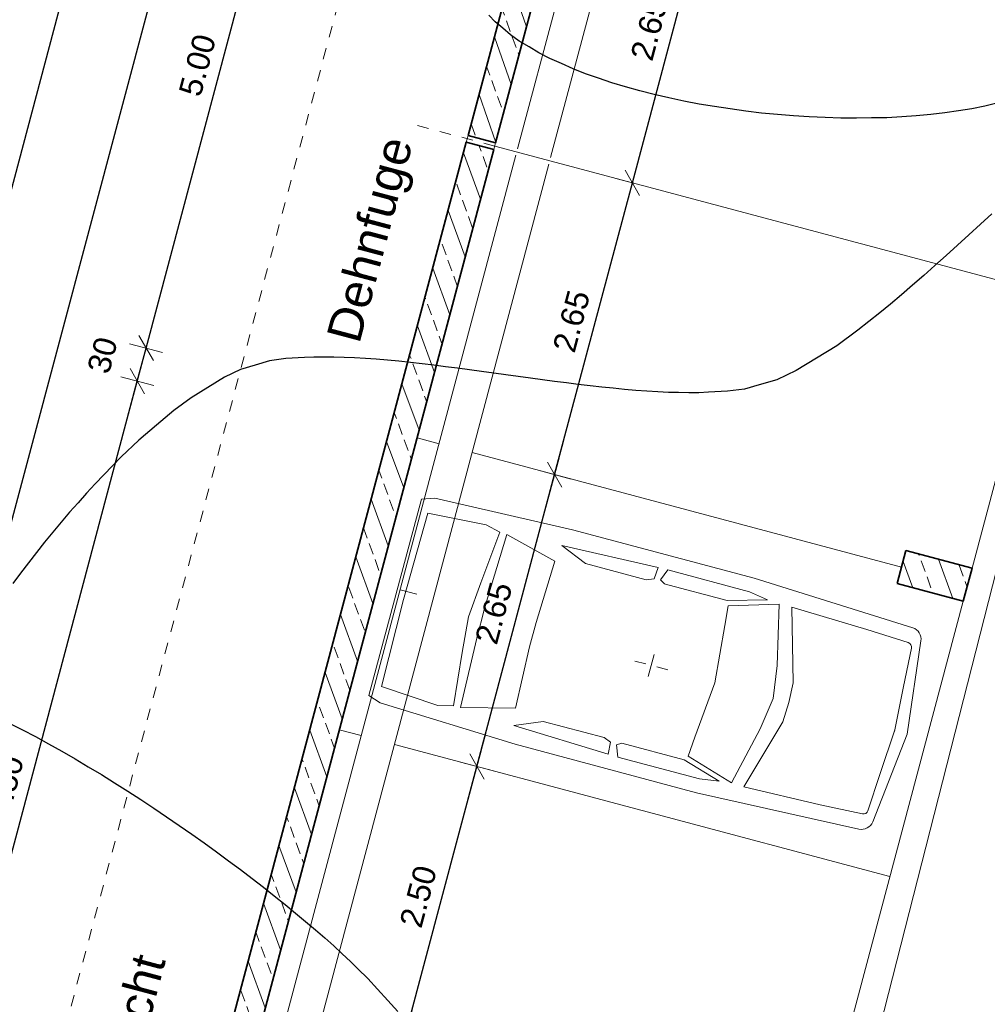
# Model space of a CAD drawing. Header units: metres. Extents: x 4462371 to 4462630, y 5328161 to 5328403.
# Tile 103 of 152: x 4462441 to 4462449, y 5328290 to 5328299. Entities that reach past the tile are written whole.
import ezdxf

# ---------------------------------------------------------------- set-up
doc = ezdxf.new("R2010")
doc.units = ezdxf.units.M
doc.header["$PDMODE"] = 65
doc.linetypes.add('AUSGEZOGEN', pattern=[0])
doc.linetypes.add('VERDECKT2_S2', pattern=[0.15, 0.1, -0.05])
doc.layers.add('B31_BEWLIN', color=3, linetype='AUSGEZOGEN')
for name, color, linetype, lineweight in [('Maßlinie_Allgemein', 7, 'AUSGEZOGEN', 13), ('Schraffur', 7, 'AUSGEZOGEN', 158), ('Standard', 7, 'AUSGEZOGEN', 13)]:
    doc.layers.add(name, color=color, linetype=linetype, lineweight=lineweight)
doc.styles.add('ARIAL', font='ARIAL.TTF')
doc.dimstyles.new('_DIMSTYLE_20', dxfattribs={"dimtxt": 0.2, "dimasz": 0.3, "dimexe": 0, "dimexo": 0, "dimgap": 0.1, "dimtad": 2, "dimdec": 1, "dimlfac": 100, "dimrnd": 0.5, "dimzin": 4, "dimdsep": 46, "dimtxsty": 'ARIAL', "dimblk1": 'ALL_ML_STRICH', "dimblk2": 'ALL_ML_STRICH', "dimsah": 1, "dimcen": 0, "dimclrd": 7, "dimclre": 7, "dimclrt": 7, "dimadec": 0, "dimazin": 0, "dimtfac": 1, "dimtdec": 0, "dimtix": 1, "dimtmove": 2, "dimatfit": 3, "dimfxl": 0, "dimtvp": 1.2, "dimtzin": 0, "dimlwd": 0, "dimlwe": 13, "dimarcsym": 0})
doc.dimstyles.new('_DIMSTYLE_3', dxfattribs={"dimtxt": 0.2, "dimasz": 0.3, "dimexe": 0, "dimexo": 0, "dimgap": 0.1, "dimtad": 2, "dimrnd": 0.005, "dimzin": 4, "dimdsep": 46, "dimtxsty": 'ARIAL', "dimblk1": 'ALL_ML_STRICH', "dimblk2": 'ALL_ML_STRICH', "dimsah": 1, "dimcen": 0, "dimclrd": 7, "dimclre": 7, "dimclrt": 7, "dimadec": 0, "dimazin": 0, "dimtfac": 1, "dimtdec": 0, "dimtix": 1, "dimtmove": 2, "dimatfit": 3, "dimfxl": 0, "dimtzin": 0, "dimlwd": 0, "dimlwe": 13, "dimarcsym": 0})
doc.dimstyles.new('_DIMSTYLE_8', dxfattribs={"dimtxt": 0.2, "dimasz": 0.3, "dimexe": 0, "dimexo": 0, "dimgap": 0.1, "dimtad": 2, "dimdec": 3, "dimrnd": 0.005, "dimzin": 4, "dimdsep": 46, "dimtxsty": 'ARIAL', "dimblk1": 'ALL_ML_STRICH', "dimblk2": 'ALL_ML_STRICH', "dimsah": 1, "dimcen": 0, "dimclrd": 7, "dimclre": 7, "dimclrt": 7, "dimadec": 0, "dimazin": 0, "dimtfac": 1, "dimtdec": 0, "dimtix": 1, "dimtmove": 2, "dimatfit": 3, "dimfxl": 0, "dimtzin": 0, "dimlwd": 0, "dimlwe": 13, "dimarcsym": 0})
doc.dimstyles.new('_DIMSTYLE_9', dxfattribs={"dimtxt": 0.2, "dimasz": 0.3, "dimexe": 0, "dimexo": 1e-06, "dimgap": 0.1, "dimtad": 2, "dimdec": 3, "dimrnd": 0.005, "dimzin": 4, "dimdsep": 46, "dimtxsty": 'ARIAL', "dimblk1": 'ALL_ML_STRICH', "dimblk2": 'ALL_ML_STRICH', "dimsah": 1, "dimcen": 0, "dimse1": 1, "dimse2": 1, "dimclrd": 7, "dimclre": 7, "dimclrt": 7, "dimadec": 0, "dimazin": 0, "dimtfac": 1, "dimtdec": 0, "dimtix": 1, "dimtmove": 2, "dimatfit": 3, "dimfxl": 0, "dimtzin": 0, "dimlwd": 0, "dimlwe": 13, "dimarcsym": 0})
pattern_1 = [(110, (0, 0), (-0.281907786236, -0.102606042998), []), (110, (-0.14095, -0.0513), (-0.281907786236, -0.102606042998), [0.1, -0.05])]

# ---------------------------------------------------------------- blocks, each defined once
blk = doc.blocks.new('ALL_ML_STRICH')
at = {"color": 0, "linetype": 'ByBlock', "lineweight": -2}
for p, q in [((-0.3, -0.3), (0.3, 0.3)), ((0, -0.5), (0, 0.5)), ((-1, 0), (0.5, 0))]:
    blk.add_line(p, q, dxfattribs=at)
blk = doc.blocks.new('*D132')
at = {"layer": 'DEFPOINTS', "color": 7, "linetype": 'AUSGEZOGEN', "lineweight": 13}
for p in [(4462443.4464, 5328292.5084), (4462442.803, 5328290.0926), (4462444.0108, 5328289.7709)]:
    blk.add_point(p, dxfattribs=at)
at = {"layer": 'Maßlinie_Allgemein', "color": 7, "linetype": 'AUSGEZOGEN', "lineweight": -2}
for p, q in [((4462444.0108, 5328289.7709), (4462444.6543, 5328292.1867)), ((4462444.6543, 5328292.1867), (4462444.6543, 5328292.1867)), ((4462444.0108, 5328289.7709), (4462444.0108, 5328289.7709))]:
    blk.add_line(p, q, dxfattribs=at)
at = {"layer": 'Maßlinie_Allgemein', "color": 7, "linetype": 'AUSGEZOGEN', "lineweight": 13, "xscale": 0.3, "yscale": 0.3, "zscale": 0.3}
for p, rotation in [((4462444.6543, 5328292.1867), 75.0861849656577), ((4462444.0108, 5328289.7709), 255.0861849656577)]:
    blk.add_blockref('ALL_ML_STRICH', p, dxfattribs=dict(at, rotation=rotation))
at = {"layer": 'Maßlinie_Allgemein', "color": 7, "linetype": 'AUSGEZOGEN', "lineweight": 13, "insert": (4462444.1398, 5328291.0455), "char_height": 0.2, "width": 0.8, "attachment_point": 5, "rotation": 75.08618, "style": 'ARIAL'}
blk.add_mtext('\\A1;{\\A1;{2.50\\H0.132000;\\S^ ;}}', dxfattribs=at)
blk = doc.blocks.new('*D133')
at = {"layer": 'DEFPOINTS', "color": 7, "linetype": 'AUSGEZOGEN', "lineweight": 13}
for p in [(4462444.1284, 5328295.0692), (4462443.4464, 5328292.5084), (4462444.6543, 5328292.1867)]:
    blk.add_point(p, dxfattribs=at)
at = {"layer": 'Maßlinie_Allgemein', "color": 7, "linetype": 'AUSGEZOGEN', "lineweight": -2}
for p, q in [((4462444.6543, 5328292.1867), (4462445.3363, 5328294.7474)), ((4462445.3363, 5328294.7474), (4462445.3363, 5328294.7474)), ((4462444.6543, 5328292.1867), (4462444.6543, 5328292.1867))]:
    blk.add_line(p, q, dxfattribs=at)
at = {"layer": 'Maßlinie_Allgemein', "color": 7, "linetype": 'AUSGEZOGEN', "lineweight": 13, "xscale": 0.3, "yscale": 0.3, "zscale": 0.3}
for p, rotation in [((4462445.3363, 5328294.7474), 75.0861849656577), ((4462444.6543, 5328292.1867), 255.0861849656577)]:
    blk.add_blockref('ALL_ML_STRICH', p, dxfattribs=dict(at, rotation=rotation))
at = {"layer": 'Maßlinie_Allgemein', "color": 7, "linetype": 'AUSGEZOGEN', "lineweight": 13, "insert": (4462444.8022, 5328293.5327), "char_height": 0.2, "width": 0.8, "attachment_point": 5, "rotation": 75.08618, "style": 'ARIAL'}
blk.add_mtext('\\A1;{\\A1;{2.65\\H0.132000;\\S^ ;}}', dxfattribs=at)
blk = doc.blocks.new('*D134')
at = {"layer": 'DEFPOINTS', "color": 7, "linetype": 'AUSGEZOGEN', "lineweight": 13}
for p in [(4462444.8104, 5328297.6299), (4462444.1284, 5328295.0692), (4462445.3363, 5328294.7474)]:
    blk.add_point(p, dxfattribs=at)
at = {"layer": 'Maßlinie_Allgemein', "color": 7, "linetype": 'AUSGEZOGEN', "lineweight": -2}
for p, q in [((4462445.3363, 5328294.7474), (4462446.0183, 5328297.3082)), ((4462446.0183, 5328297.3082), (4462446.0183, 5328297.3082)), ((4462445.3363, 5328294.7474), (4462445.3363, 5328294.7474))]:
    blk.add_line(p, q, dxfattribs=at)
at = {"layer": 'Maßlinie_Allgemein', "color": 7, "linetype": 'AUSGEZOGEN', "lineweight": 13, "xscale": 0.3, "yscale": 0.3, "zscale": 0.3}
for p, rotation in [((4462446.0183, 5328297.3082), 75.0861849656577), ((4462445.3363, 5328294.7474), 255.0861849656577)]:
    blk.add_blockref('ALL_ML_STRICH', p, dxfattribs=dict(at, rotation=rotation))
at = {"layer": 'Maßlinie_Allgemein', "color": 7, "linetype": 'AUSGEZOGEN', "lineweight": 13, "insert": (4462445.4843, 5328296.0934), "char_height": 0.2, "width": 0.8, "attachment_point": 5, "rotation": 75.08618, "style": 'ARIAL'}
blk.add_mtext('\\A1;{\\A1;{2.65\\H0.132000;\\S^ ;}}', dxfattribs=at)
blk = doc.blocks.new('*D135')
at = {"layer": 'DEFPOINTS', "color": 7, "linetype": 'AUSGEZOGEN', "lineweight": 13}
for p in [(4462445.4924, 5328300.1906), (4462444.8104, 5328297.6299), (4462446.0183, 5328297.3082)]:
    blk.add_point(p, dxfattribs=at)
at = {"layer": 'Maßlinie_Allgemein', "color": 7, "linetype": 'AUSGEZOGEN', "lineweight": -2}
for p, q in [((4462446.0183, 5328297.3082), (4462446.7003, 5328299.8689)), ((4462446.7003, 5328299.8689), (4462446.7003, 5328299.8689)), ((4462446.0183, 5328297.3082), (4462446.0183, 5328297.3082))]:
    blk.add_line(p, q, dxfattribs=at)
at = {"layer": 'Maßlinie_Allgemein', "color": 7, "linetype": 'AUSGEZOGEN', "lineweight": 13, "xscale": 0.3, "yscale": 0.3, "zscale": 0.3}
for p, rotation in [((4462446.7003, 5328299.8689), 75.0861849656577), ((4462446.0183, 5328297.3082), 255.0861849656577)]:
    blk.add_blockref('ALL_ML_STRICH', p, dxfattribs=dict(at, rotation=rotation))
at = {"layer": 'Maßlinie_Allgemein', "color": 7, "linetype": 'AUSGEZOGEN', "lineweight": 13, "insert": (4462446.1663, 5328298.6541), "char_height": 0.2, "width": 0.8, "attachment_point": 5, "rotation": 75.08618, "style": 'ARIAL'}
blk.add_mtext('\\A1;{\\A1;{2.65\\H0.132000;\\S^ ;}}', dxfattribs=at)
blk = doc.blocks.new('*D145')
at = {"layer": 'DEFPOINTS', "color": 7, "linetype": 'AUSGEZOGEN', "lineweight": 13}
for p in [(4462472.1588, 5328337.1734), (4462441.0495, 5328239.2141), (4462448.6351, 5328237.1938)]:
    blk.add_point(p, dxfattribs=at)
at = {"layer": 'Maßlinie_Allgemein', "color": 7, "linetype": 'AUSGEZOGEN', "lineweight": -2}
blk.add_line((4462448.6351, 5328237.1938), (4462475.0578, 5328336.4013), dxfattribs=at)
at = {"layer": 'Maßlinie_Allgemein', "color": 7, "linetype": 'AUSGEZOGEN', "lineweight": 13, "xscale": 0.3, "yscale": 0.3, "zscale": 0.3}
for p, rotation in [((4462475.0578, 5328336.4013), 75.08618496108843), ((4462448.6351, 5328237.1938), 255.0861849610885)]:
    blk.add_blockref('ALL_ML_STRICH', p, dxfattribs=dict(at, rotation=rotation))
at = {"layer": 'Maßlinie_Allgemein', "color": 7, "linetype": 'AUSGEZOGEN', "lineweight": 13, "insert": (4462461.6626, 5328286.8977), "char_height": 0.2, "width": 1.4, "attachment_point": 5, "rotation": 75.08618, "style": 'ARIAL'}
blk.add_mtext('\\A1;{\\A1;{102.66\\H0.132000;\\S5^ ;}}', dxfattribs=at)
blk = doc.blocks.new('*D146')
at = {"layer": 'DEFPOINTS', "color": 7, "linetype": 'AUSGEZOGEN', "lineweight": 13}
for p in [(4462472.1588, 5328337.1734), (4462440.1487, 5328235.832), (4462448.459, 5328233.6186)]:
    blk.add_point(p, dxfattribs=at)
at = {"layer": 'Maßlinie_Allgemein', "color": 7, "linetype": 'AUSGEZOGEN', "lineweight": -2}
blk.add_line((4462448.459, 5328233.6186), (4462475.7825, 5328336.2083), dxfattribs=at)
at = {"layer": 'Maßlinie_Allgemein', "color": 7, "linetype": 'AUSGEZOGEN', "lineweight": 13, "xscale": 0.3, "yscale": 0.3, "zscale": 0.3}
for p, rotation in [((4462475.7825, 5328336.2083), 75.08618496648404), ((4462448.459, 5328233.6186), 255.086184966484)]:
    blk.add_blockref('ALL_ML_STRICH', p, dxfattribs=dict(at, rotation=rotation))
at = {"layer": 'Maßlinie_Allgemein', "color": 7, "linetype": 'AUSGEZOGEN', "lineweight": 13, "insert": (4462461.9369, 5328285.0136), "char_height": 0.2, "width": 1.4, "attachment_point": 5, "rotation": 75.08618, "style": 'ARIAL'}
blk.add_mtext('\\A1;{\\A1;{106.16\\H0.132000;\\S5^ ;}}', dxfattribs=at)
blk = doc.blocks.new('*D147')
at = {"layer": 'DEFPOINTS', "color": 7, "linetype": 'AUSGEZOGEN', "lineweight": 13}
for p in [(4462443.028, 5328324.9358), (4462425.5437, 5328259.2972), (4462428.6863, 5328258.4602)]:
    blk.add_point(p, dxfattribs=at)
at = {"layer": 'Maßlinie_Allgemein', "color": 7, "linetype": 'AUSGEZOGEN', "lineweight": -2}
for p, q in [((4462428.6863, 5328258.4602), (4462446.1685, 5328324.0994)), ((4462446.1685, 5328324.0994), (4462446.1685, 5328324.0994)), ((4462428.6863, 5328258.4602), (4462428.6863, 5328258.4602))]:
    blk.add_line(p, q, dxfattribs=at)
at = {"layer": 'Maßlinie_Allgemein', "color": 7, "linetype": 'AUSGEZOGEN', "lineweight": 13, "xscale": 0.3, "yscale": 0.3, "zscale": 0.3}
for p, rotation in [((4462446.1685, 5328324.0994), 75.08618508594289), ((4462428.6863, 5328258.4602), 255.0861850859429)]:
    blk.add_blockref('ALL_ML_STRICH', p, dxfattribs=dict(at, rotation=rotation))
at = {"layer": 'Maßlinie_Allgemein', "color": 7, "linetype": 'AUSGEZOGEN', "lineweight": 13, "insert": (4462437.2378, 5328291.3584), "char_height": 0.2, "width": 1.2, "attachment_point": 5, "rotation": 75.08619, "style": 'ARIAL'}
blk.add_mtext('\\A1;{\\A1;{67.92\\H0.132000;\\S5^ ;}}', dxfattribs=at)
blk = doc.blocks.new('*D149')
at = {"layer": 'DEFPOINTS', "color": 7, "linetype": 'AUSGEZOGEN', "lineweight": 13}
for p in [(4462455.4321, 5328294.7699), (4462444.6135, 5328257.0641), (4462445.3383, 5328256.871)]:
    blk.add_point(p, dxfattribs=at)
at = {"layer": 'Maßlinie_Allgemein', "color": 7, "linetype": 'AUSGEZOGEN', "lineweight": -2}
for p, q in [((4462444.6135, 5328257.0641), (4462454.7074, 5328294.9629)), ((4462454.7074, 5328294.9629), (4462454.7074, 5328294.9629)), ((4462444.6135, 5328257.0641), (4462444.6135, 5328257.0641))]:
    blk.add_line(p, q, dxfattribs=at)
at = {"layer": 'Maßlinie_Allgemein', "color": 7, "linetype": 'AUSGEZOGEN', "lineweight": 13, "xscale": 0.3, "yscale": 0.3, "zscale": 0.3}
for p, rotation in [((4462454.7074, 5328294.9629), 75.0861849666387), ((4462444.6135, 5328257.0641), 255.0861849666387)]:
    blk.add_blockref('ALL_ML_STRICH', p, dxfattribs=dict(at, rotation=rotation))
at = {"layer": 'Maßlinie_Allgemein', "color": 7, "linetype": 'AUSGEZOGEN', "lineweight": 13, "insert": (4462449.4658, 5328276.0734), "char_height": 0.2, "width": 1, "attachment_point": 5, "rotation": 75.08618, "style": 'ARIAL'}
blk.add_mtext('\\A1;{\\A1;{39.22\\H0.132000;\\S^ ;}}', dxfattribs=at)
blk = doc.blocks.new('*D269')
at = {"layer": 'DEFPOINTS', "color": 7, "linetype": 'AUSGEZOGEN', "lineweight": 13}
for p in [(4462448.3416, 5328293.7918), (4462439.7438, 5328288.3203), (4462446.4113, 5328286.5444)]:
    blk.add_point(p, dxfattribs=at)
at = {"layer": 'Maßlinie_Allgemein', "color": 7, "linetype": 'AUSGEZOGEN', "lineweight": -2}
for p, q in [((4462439.7438, 5328288.3203), (4462441.674, 5328295.5676)), ((4462441.674, 5328295.5676), (4462441.674, 5328295.5676)), ((4462439.7438, 5328288.3203), (4462439.7438, 5328288.3203))]:
    blk.add_line(p, q, dxfattribs=at)
at = {"layer": 'Maßlinie_Allgemein', "color": 7, "linetype": 'AUSGEZOGEN', "lineweight": 13, "xscale": 0.3, "yscale": 0.3, "zscale": 0.3}
for p, rotation in [((4462441.674, 5328295.5676), 75.08618503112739), ((4462439.7438, 5328288.3203), 255.0861850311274)]:
    blk.add_blockref('ALL_ML_STRICH', p, dxfattribs=dict(at, rotation=rotation))
at = {"layer": 'Maßlinie_Allgemein', "color": 7, "linetype": 'AUSGEZOGEN', "lineweight": 13, "insert": (4462440.5161, 5328292.0106), "char_height": 0.2, "width": 0.8, "attachment_point": 5, "rotation": 75.08619, "style": 'ARIAL'}
blk.add_mtext('\\A1;{\\A1;{7.50\\H0.132000;\\S^ ;}}', dxfattribs=at)
blk = doc.blocks.new('*D270')
at = {"layer": 'DEFPOINTS', "color": 7, "linetype": 'AUSGEZOGEN', "lineweight": 13}
for p in [(4462441.674, 5328295.5676), (4462448.4188, 5328294.0817), (4462448.3416, 5328293.7918)]:
    blk.add_point(p, dxfattribs=at)
at = {"layer": 'Maßlinie_Allgemein', "color": 7, "linetype": 'AUSGEZOGEN', "lineweight": -2}
for p, q in [((4462441.674, 5328295.5676), (4462441.7512, 5328295.8575)), ((4462441.7512, 5328295.8575), (4462441.7512, 5328295.8575)), ((4462441.674, 5328295.5676), (4462441.674, 5328295.5676))]:
    blk.add_line(p, q, dxfattribs=at)
at = {"layer": 'Maßlinie_Allgemein', "color": 7, "linetype": 'AUSGEZOGEN', "lineweight": 13, "xscale": 0.3, "yscale": 0.3, "zscale": 0.3}
for p, rotation in [((4462441.7512, 5328295.8575), 75.08618503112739), ((4462441.674, 5328295.5676), 255.0861850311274)]:
    blk.add_blockref('ALL_ML_STRICH', p, dxfattribs=dict(at, rotation=rotation))
at = {"layer": 'Maßlinie_Allgemein', "color": 7, "linetype": 'AUSGEZOGEN', "lineweight": 13, "insert": (4462441.3687, 5328295.7952), "char_height": 0.2, "width": 0.8, "attachment_point": 5, "rotation": 75.08619, "style": 'ARIAL'}
blk.add_mtext('\\A1;{\\A1;{30\\H0.132000;\\S^ ;}}', dxfattribs=at)
blk = doc.blocks.new('*D271')
at = {"layer": 'DEFPOINTS', "color": 7, "linetype": 'AUSGEZOGEN', "lineweight": 13}
for p in [(4462449.7056, 5328298.9133), (4462441.7512, 5328295.8575), (4462448.4188, 5328294.0817)]:
    blk.add_point(p, dxfattribs=at)
at = {"layer": 'Maßlinie_Allgemein', "color": 7, "linetype": 'AUSGEZOGEN', "lineweight": -2}
for p, q in [((4462441.7512, 5328295.8575), (4462443.038, 5328300.6891)), ((4462443.038, 5328300.6891), (4462443.038, 5328300.6891)), ((4462441.7512, 5328295.8575), (4462441.7512, 5328295.8575))]:
    blk.add_line(p, q, dxfattribs=at)
at = {"layer": 'Maßlinie_Allgemein', "color": 7, "linetype": 'AUSGEZOGEN', "lineweight": 13, "xscale": 0.3, "yscale": 0.3, "zscale": 0.3}
for p, rotation in [((4462443.038, 5328300.6891), 75.08618503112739), ((4462441.7512, 5328295.8575), 255.0861850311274)]:
    blk.add_blockref('ALL_ML_STRICH', p, dxfattribs=dict(at, rotation=rotation))
at = {"layer": 'Maßlinie_Allgemein', "color": 7, "linetype": 'AUSGEZOGEN', "lineweight": 13, "insert": (4462442.2019, 5328298.3399), "char_height": 0.2, "width": 0.8, "attachment_point": 5, "rotation": 75.08619, "style": 'ARIAL'}
blk.add_mtext('\\A1;{\\A1;{5.00\\H0.132000;\\S^ ;}}', dxfattribs=at)
blk = doc.blocks.new('*D387')
at = {"layer": 'DEFPOINTS', "color": 7, "linetype": 'AUSGEZOGEN', "lineweight": 13}
for p in [(4462438.8863, 5328346.0351), (4462414.0791, 5328264.9378), (4462421.133, 5328263.0591)]:
    blk.add_point(p, dxfattribs=at)
at = {"layer": 'Maßlinie_Allgemein', "color": 7, "linetype": 'AUSGEZOGEN', "lineweight": -2}
for p, q in [((4462421.133, 5328263.0591), (4462442.9448, 5328344.9542)), ((4462442.9448, 5328344.9542), (4462442.9448, 5328344.9542)), ((4462421.133, 5328263.0591), (4462421.133, 5328263.0591))]:
    blk.add_line(p, q, dxfattribs=at)
at = {"layer": 'Maßlinie_Allgemein', "color": 7, "linetype": 'AUSGEZOGEN', "lineweight": 13, "xscale": 0.3, "yscale": 0.3, "zscale": 0.3}
for p, rotation in [((4462442.9448, 5328344.9542), 75.08618496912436), ((4462421.133, 5328263.0591), 255.0861849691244)]:
    blk.add_blockref('ALL_ML_STRICH', p, dxfattribs=dict(at, rotation=rotation))
at = {"layer": 'Maßlinie_Allgemein', "color": 7, "linetype": 'AUSGEZOGEN', "lineweight": 13, "insert": (4462431.8439, 5328304.0648), "char_height": 0.2, "width": 1, "attachment_point": 5, "rotation": 75.08618, "style": 'ARIAL'}
blk.add_mtext('\\A1;{\\A1;{84.75\\H0.132000;\\S^ ;}}', dxfattribs=at)
blk = doc.blocks.new('*D390')
at = {"layer": 'DEFPOINTS', "color": 7, "linetype": 'AUSGEZOGEN', "lineweight": 13}
for p in [(4462438.8863, 5328346.0351), (4462408.6273, 5328247.8493), (4462417.2468, 5328245.5536)]:
    blk.add_point(p, dxfattribs=at)
at = {"layer": 'Maßlinie_Allgemein', "color": 7, "linetype": 'AUSGEZOGEN', "lineweight": -2}
for p, q in [((4462417.2468, 5328245.5536), (4462443.6695, 5328344.7612)), ((4462443.6695, 5328344.7612), (4462443.6695, 5328344.7612)), ((4462417.2468, 5328245.5536), (4462417.2468, 5328245.5536))]:
    blk.add_line(p, q, dxfattribs=at)
at = {"layer": 'Maßlinie_Allgemein', "color": 7, "linetype": 'AUSGEZOGEN', "lineweight": 13, "xscale": 0.3, "yscale": 0.3, "zscale": 0.3}
for p, rotation in [((4462443.6695, 5328344.7612), 75.08618496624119), ((4462417.2468, 5328245.5536), 255.0861849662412)]:
    blk.add_blockref('ALL_ML_STRICH', p, dxfattribs=dict(at, rotation=rotation))
at = {"layer": 'Maßlinie_Allgemein', "color": 7, "linetype": 'AUSGEZOGEN', "lineweight": 13, "insert": (4462430.2666, 5328295.2286), "char_height": 0.2, "width": 1.4, "attachment_point": 5, "rotation": 75.08618, "style": 'ARIAL'}
blk.add_mtext('\\A1;{\\A1;{102.66\\H0.132000;\\S5^ ;}}', dxfattribs=at)
blk = doc.blocks.new('*D394')
at = {"layer": 'DEFPOINTS', "color": 7, "linetype": 'AUSGEZOGEN', "lineweight": 13}
for p in [(4462448.8897, 5328312.946), (4462431.5683, 5328260.5385), (4462434.7088, 5328259.7021)]:
    blk.add_point(p, dxfattribs=at)
at = {"layer": 'Maßlinie_Allgemein', "color": 7, "linetype": 'AUSGEZOGEN', "lineweight": -2}
for p, q in [((4462431.5683, 5328260.5385), (4462445.7491, 5328313.7824)), ((4462445.7491, 5328313.7824), (4462445.7491, 5328313.7824)), ((4462431.5683, 5328260.5385), (4462431.5683, 5328260.5385))]:
    blk.add_line(p, q, dxfattribs=at)
at = {"layer": 'Maßlinie_Allgemein', "color": 7, "linetype": 'AUSGEZOGEN', "lineweight": 13, "xscale": 0.3, "yscale": 0.3, "zscale": 0.3}
for p, rotation in [((4462445.7491, 5328313.7824), 75.08618503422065), ((4462431.5683, 5328260.5385), 255.0861850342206)]:
    blk.add_blockref('ALL_ML_STRICH', p, dxfattribs=dict(at, rotation=rotation))
at = {"layer": 'Maßlinie_Allgemein', "color": 7, "linetype": 'AUSGEZOGEN', "lineweight": 13, "insert": (4462438.464, 5328287.2197), "char_height": 0.2, "width": 1, "attachment_point": 5, "rotation": 75.08619, "style": 'ARIAL'}
blk.add_mtext('\\A1;{\\A1;{55.10\\H0.132000;\\S^ ;}}', dxfattribs=at)
blk = doc.blocks.new('*D531')
at = {"layer": 'DEFPOINTS', "color": 7, "linetype": 'AUSGEZOGEN', "lineweight": 13}
for p in [(4462445.9264, 5328302.7915), (4462436.8554, 5328286.2178), (4462441.2038, 5328285.0597)]:
    blk.add_point(p, dxfattribs=at)
at = {"layer": 'Maßlinie_Allgemein', "color": 7, "linetype": 'AUSGEZOGEN', "lineweight": -2}
for p, q in [((4462436.8554, 5328286.2178), (4462441.578, 5328303.9497)), ((4462441.578, 5328303.9497), (4462441.578, 5328303.9497)), ((4462436.8554, 5328286.2178), (4462436.8554, 5328286.2178))]:
    blk.add_line(p, q, dxfattribs=at)
at = {"layer": 'Maßlinie_Allgemein', "color": 7, "linetype": 'AUSGEZOGEN', "lineweight": 13, "xscale": 0.3, "yscale": 0.3, "zscale": 0.3}
for p, rotation in [((4462441.578, 5328303.9497), 75.08618508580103), ((4462436.8554, 5328286.2178), 255.086185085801)]:
    blk.add_blockref('ALL_ML_STRICH', p, dxfattribs=dict(at, rotation=rotation))
at = {"layer": 'Maßlinie_Allgemein', "color": 7, "linetype": 'AUSGEZOGEN', "lineweight": 13, "insert": (4462439.0215, 5328295.1419), "char_height": 0.2, "width": 1, "attachment_point": 5, "rotation": 75.08619, "style": 'ARIAL'}
blk.add_mtext('\\A1;{\\A1;{18.35\\H0.132000;\\S^ ;}}', dxfattribs=at)
blk = doc.blocks.new('*D544')
at = {"layer": 'DEFPOINTS', "color": 7, "linetype": 'AUSGEZOGEN', "lineweight": 13}
for p in [(4462445.9264, 5328302.7915), (4462437.5801, 5328286.0248), (4462441.2038, 5328285.0597)]:
    blk.add_point(p, dxfattribs=at)
at = {"layer": 'Maßlinie_Allgemein', "color": 7, "linetype": 'AUSGEZOGEN', "lineweight": -2}
for p, q in [((4462437.5801, 5328286.0248), (4462442.3028, 5328303.7567)), ((4462442.3028, 5328303.7567), (4462442.3028, 5328303.7567)), ((4462437.5801, 5328286.0248), (4462437.5801, 5328286.0248))]:
    blk.add_line(p, q, dxfattribs=at)
at = {"layer": 'Maßlinie_Allgemein', "color": 7, "linetype": 'AUSGEZOGEN', "lineweight": 13, "xscale": 0.3, "yscale": 0.3, "zscale": 0.3}
for p, rotation in [((4462442.3028, 5328303.7567), 75.08618508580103), ((4462437.5801, 5328286.0248), 255.086185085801)]:
    blk.add_blockref('ALL_ML_STRICH', p, dxfattribs=dict(at, rotation=rotation))
at = {"layer": 'Maßlinie_Allgemein', "color": 7, "linetype": 'AUSGEZOGEN', "lineweight": 13, "insert": (4462439.7463, 5328294.9489), "char_height": 0.2, "width": 1, "attachment_point": 5, "rotation": 75.08619, "style": 'ARIAL'}
blk.add_mtext('\\A1;{\\A1;{18.35\\H0.132000;\\S^ ;}}', dxfattribs=at)
blk = doc.blocks.new('*D660')
at = {"layer": 'DEFPOINTS', "color": 7, "linetype": 'AUSGEZOGEN', "lineweight": 13}
for p in [(4462438.4841, 5328345.8835), (4462416.801, 5328264.4716), (4462420.4726, 5328263.4937)]:
    blk.add_point(p, dxfattribs=at)
at = {"layer": 'Maßlinie_Allgemein', "color": 7, "linetype": 'AUSGEZOGEN', "lineweight": -2}
for p, q in [((4462420.4726, 5328263.4937), (4462442.1557, 5328344.9056)), ((4462442.1557, 5328344.9056), (4462442.1557, 5328344.9056)), ((4462420.4726, 5328263.4937), (4462420.4726, 5328263.4937))]:
    blk.add_line(p, q, dxfattribs=at)
at = {"layer": 'Maßlinie_Allgemein', "color": 7, "linetype": 'AUSGEZOGEN', "lineweight": 13, "xscale": 0.3, "yscale": 0.3, "zscale": 0.3}
for p, rotation in [((4462442.1557, 5328344.9056), 75.08618456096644), ((4462420.4726, 5328263.4937), 255.0861845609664)]:
    blk.add_blockref('ALL_ML_STRICH', p, dxfattribs=dict(at, rotation=rotation))
at = {"layer": 'Maßlinie_Allgemein', "color": 7, "linetype": 'AUSGEZOGEN', "lineweight": 13, "insert": (4462431.1191, 5328304.2578), "char_height": 0.2, "width": 1, "attachment_point": 5, "rotation": 75.08618, "style": 'ARIAL'}
blk.add_mtext('\\A1;{\\A1;{84.25\\H0.132000;\\S^ ;}}', dxfattribs=at)

msp = doc.modelspace()

# ---------------------------------------------------------------- hatches: boundary and pattern name
at = {"layer": 'Schraffur', "linetype": 'AUSGEZOGEN', "lineweight": 18}
h = msp.add_hatch(dxfattribs=at)
h.set_pattern_fill('SCHRAFFUR_7', scale=0.1, angle=65, style=0, pattern_type=2)
h.set_pattern_definition(pattern_1)
h.paths.add_polyline_path([(4462444.57655, 5328297.72322), (4462444.81812, 5328297.65888), (4462446.20661, 5328302.87214), (4462445.96503, 5328302.93648)], flags=0)
h = msp.add_hatch(dxfattribs=at)
h.set_pattern_fill('SCHRAFFUR_7', scale=0.1, angle=65, style=0, pattern_type=2)
h.set_pattern_definition(pattern_1)
h.paths.add_polyline_path([(4462442.15954, 5328287.67685), (4462444.80268, 5328297.6009), (4462444.5611, 5328297.66524), (4462441.16516, 5328284.91473), (4462441.40674, 5328284.85038), (4462442.08233, 5328287.38696), (4462443.04864, 5328287.12959), (4462443.08724, 5328287.27454), (4462443.12585, 5328287.41949)], flags=0)
h = msp.add_hatch(dxfattribs=at)
h.set_pattern_fill('SCHRAFFUR_7', scale=0.1, angle=65, style=0, pattern_type=2)
h.set_pattern_definition(pattern_1)
h.paths.add_polyline_path([(4462448.34156, 5328293.7918), (4462448.92135, 5328293.63738), (4462448.99856, 5328293.92727), (4462448.41877, 5328294.08169)], flags=0)

# ---------------------------------------------------------------- linework, layer by layer
at = {"layer": 'B31_BEWLIN', "color": 250, "linetype": 'AUSGEZOGEN'}
for points in [[(4462449.21787, 5328298.0067), (4462449.11153, 5328297.97992), (4462448.99787, 5328297.95755), (4462448.87971, 5328297.93926), (4462448.76155, 5328297.92097), (4462448.63747, 5328297.90693), (4462448.50951, 5328297.89619), (4462448.38233, 5328297.88607), (4462448.25126, 5328297.87925), (4462448.11788, 5328297.87697), (4462447.98371, 5328297.87407), (4462447.84722, 5328297.87571), (4462447.70903, 5328297.88111), (4462447.57084, 5328297.88651), (4462447.43095, 5328297.89567), (4462447.2914, 5328297.90763), (4462447.15262, 5328297.92022), (4462447.01355, 5328297.9364), (4462446.87559, 5328297.95601), (4462446.73842, 5328297.97624), (4462446.60298, 5328297.99911), (4462446.47083, 5328298.02588), (4462446.33869, 5328298.05264), (4462446.20906, 5328298.08267), (4462446.08336, 5328298.1158), (4462445.95765, 5328298.14894), (4462445.83665, 5328298.18579), (4462445.72097, 5328298.22559), (4462445.6067, 5328298.26522), (4462445.49775, 5328298.3078), (4462445.39632, 5328298.35377), (4462445.29348, 5328298.3999), (4462445.19878, 5328298.44865), (4462445.11221, 5328298.50001), (4462445.02564, 5328298.55137), (4462444.94799, 5328298.60596), (4462444.88066, 5328298.66363), (4462444.81396, 5328298.72051), (4462444.75757, 5328298.78046)], [(4462449.17214, 5328297.03572), (4462449.07249, 5328296.94409), (4462448.97206, 5328296.85184), (4462448.87242, 5328296.76021), (4462448.7731, 5328296.67139), (4462448.67378, 5328296.58257), (4462448.57463, 5328296.49516), (4462448.47721, 5328296.41039), (4462448.37978, 5328296.32562), (4462448.28347, 5328296.24428), (4462448.18843, 5328296.16778), (4462447.99758, 5328296.01415), (4462447.81165, 5328295.87845), (4462447.63383, 5328295.76958), (4462447.45601, 5328295.66071), (4462447.28707, 5328295.57927), (4462447.13039, 5328295.53462), (4462447.00148, 5328295.4986), (4462446.85176, 5328295.47829), (4462446.68632, 5328295.46977), (4462446.6026, 5328295.46599), (4462446.51498, 5328295.4655), (4462446.42409, 5328295.46753), (4462446.33461, 5328295.4694), (4462446.24109, 5328295.47316), (4462446.14507, 5328295.48006), (4462446.04906, 5328295.48696), (4462445.9504, 5328295.49559), (4462445.84972, 5328295.50517), (4462445.74903, 5328295.51475), (4462445.64649, 5328295.52668), (4462445.54332, 5328295.53939), (4462445.44015, 5328295.55211), (4462445.33496, 5328295.56577), (4462445.22915, 5328295.58021), (4462445.12334, 5328295.59466), (4462445.01612, 5328295.60927), (4462444.9089, 5328295.62388), (4462444.80168, 5328295.63849), (4462444.69525, 5328295.65372), (4462444.58944, 5328295.66816), (4462444.48425, 5328295.68182), (4462444.37968, 5328295.6947), (4462444.27651, 5328295.70742), (4462444.17334, 5328295.72013), (4462444.0708, 5328295.73206), (4462443.97011, 5328295.74164), (4462443.86943, 5328295.75122), (4462443.77077, 5328295.75985), (4462443.67538, 5328295.76596), (4462443.57999, 5328295.77208), (4462443.48786, 5328295.77568), (4462443.39979, 5328295.77738), (4462443.31031, 5328295.77925), (4462443.22409, 5328295.7786), (4462443.14177, 5328295.77465), (4462442.97852, 5328295.76659), (4462442.83302, 5328295.74579), (4462442.70892, 5328295.70831), (4462442.57852, 5328295.66933), (4462442.43903, 5328295.60227), (4462442.29332, 5328295.51244), (4462442.14761, 5328295.42261), (4462441.9957, 5328295.31001), (4462441.84182, 5328295.18055), (4462441.68794, 5328295.0511), (4462441.53273, 5328294.904), (4462441.37979, 5328294.74596), (4462441.30364, 5328294.66654), (4462441.22794, 5328294.58494), (4462441.1541, 5328294.50099), (4462441.07886, 5328294.4172), (4462441.0047, 5328294.33044), (4462440.93178, 5328294.2421), (4462440.85886, 5328294.15377), (4462440.78796, 5328294.06449), (4462440.71831, 5328293.97365), (4462440.64944, 5328293.88342), (4462440.58259, 5328293.79225)], [(4462440.55463, 5328292.56491), (4462440.66694, 5328292.50842), (4462440.78095, 5328292.44817), (4462440.89525, 5328292.38433), (4462441.01096, 5328292.32033), (4462441.12774, 5328292.25335), (4462441.24358, 5328292.18435), (4462441.35942, 5328292.11534), (4462441.47493, 5328292.04353), (4462441.59028, 5328291.97031), (4462441.70485, 5328291.89648), (4462441.81784, 5328291.8214), (4462441.93005, 5328291.7457), (4462442.04227, 5328291.67), (4462442.15291, 5328291.59306), (4462442.26058, 5328291.51504), (4462442.36904, 5328291.43764), (4462442.4753, 5328291.35978), (4462442.57876, 5328291.28225), (4462442.68081, 5328291.20489), (4462442.78005, 5328291.12785), (4462442.87587, 5328291.05192), (4462442.97168, 5328290.976), (4462443.06328, 5328290.90056), (4462443.15082, 5328290.82702), (4462443.23837, 5328290.75347), (4462443.32046, 5328290.68199), (4462443.3971, 5328290.61257), (4462443.47295, 5328290.54252), (4462443.54413, 5328290.47515), (4462443.60963, 5328290.4116), (4462443.69548, 5328290.32585), (4462443.78293, 5328290.2331), (4462443.87175, 5328290.13378), (4462443.96135, 5328290.03508)]]:
    msp.add_lwpolyline(points, dxfattribs=at)
at = {"layer": 'Standard', "color": 7, "linetype": 'VERDECKT2_S2', "lineweight": 18}
for p, q in [((4462455.2221, 5328343.13309), (4462429.03645, 5328244.81559)), ((4462430.58517, 5328245.19074), (4462451.24164, 5328322.74821)), ((4462444.8104, 5328297.62989), (4462444.08567, 5328297.82291))]:
    msp.add_line(p, q, dxfattribs=at)
at = {"layer": 'Standard', "color": 253, "linetype": 'AUSGEZOGEN', "lineweight": 18}
msp.add_line((4462447.84412, 5328288.54308), (4462454.0751, 5328312.98782), dxfattribs=at)
at = {"layer": 'Standard', "color": 7, "linetype": 'AUSGEZOGEN', "lineweight": 35}
for p, q in [((4462444.57655, 5328297.72322), (4462445.96503, 5328302.93648)), ((4462444.81812, 5328297.65888), (4462446.20661, 5328302.87214)), ((4462444.57655, 5328297.72322), (4462444.81812, 5328297.65888)), ((4462441.16516, 5328284.91473), (4462444.5611, 5328297.66524)), ((4462442.15954, 5328287.67685), (4462444.80268, 5328297.6009)), ((4462444.5611, 5328297.66524), (4462444.80268, 5328297.6009)), ((4462448.41877, 5328294.08169), (4462448.34156, 5328293.7918)), ((4462448.99856, 5328293.92727), (4462448.41877, 5328294.08169)), ((4462448.92135, 5328293.63738), (4462448.99856, 5328293.92727)), ((4462448.34156, 5328293.7918), (4462448.92135, 5328293.63738))]:
    msp.add_line(p, q, dxfattribs=at)
at = {"layer": 'Standard', "color": 7, "linetype": 'AUSGEZOGEN', "lineweight": 18}
for p, q in [((4462445.62134, 5328299.89757), (4462445.01139, 5328297.6074)), ((4462445.91115, 5328299.82038), (4462445.30119, 5328297.53022)), ((4462444.99595, 5328297.54943), (4462442.37854, 5328287.72201)), ((4462445.28575, 5328297.47224), (4462442.66834, 5328287.64483))]:
    msp.add_line(p, q, dxfattribs=at)
at = {"layer": 'Standard', "color": 7, "linetype": 'AUSGEZOGEN', "lineweight": 13}
for p, q in [((4462450.28539, 5328298.75884), (4462448.99856, 5328293.92727)), ((4462444.8104, 5328297.62989), (4462449.64197, 5328296.34306)), ((4462444.12838, 5328295.06916), (4462444.32165, 5328295.01768)), ((4462444.61145, 5328294.9405), (4462448.38017, 5328293.93675)), ((4462448.92135, 5328293.63738), (4462446.99111, 5328286.39002)), ((4462443.44636, 5328292.50842), (4462443.63963, 5328292.45695)), ((4462443.92943, 5328292.37976), (4462448.27793, 5328291.22159))]:
    msp.add_line(p, q, dxfattribs=at)
at = {"layer": 'Standard', "color": 7, "linetype": 'VERDECKT2_S2', "lineweight": 13}
for p, q in [((4462444.57655, 5328297.72322), (4462444.5611, 5328297.66524)), ((4462444.80268, 5328297.6009), (4462444.81812, 5328297.65888)), ((4462446.18386, 5328293.0729), (4462446.22246, 5328293.21785)), ((4462446.03891, 5328293.11151), (4462446.3288, 5328293.0343)), ((4462446.18386, 5328293.0729), (4462446.14525, 5328292.92795))]:
    msp.add_line(p, q, dxfattribs=at)
at = {"layer": 'Standard', "color": 253, "linetype": 'AUSGEZOGEN', "lineweight": 13}
for p, q in [((4462444.16666, 5328294.53262), (4462443.70608, 5328292.81036)), ((4462444.28419, 5328294.54013), (4462444.16666, 5328294.53262)), ((4462445.49289, 5328294.26202), (4462444.28419, 5328294.54013)), ((4462444.2233, 5328294.40856), (4462444.00919, 5328293.652)), ((4462444.73623, 5328294.30744), (4462444.2233, 5328294.40856)), ((4462444.85508, 5328294.24224), (4462444.68728, 5328293.79727)), ((4462444.85508, 5328294.24224), (4462444.73623, 5328294.30744)), ((4462447.08577, 5328293.83877), (4462445.49289, 5328294.26202)), ((4462444.91651, 5328294.22196), (4462444.72162, 5328293.57468)), ((4462445.3372, 5328293.98737), (4462444.91651, 5328294.22196)), ((4462445.6056, 5328293.96704), (4462445.3988, 5328294.12646)), ((4462445.3988, 5328294.12646), (4462446.24434, 5328293.93257)), ((4462445.1739, 5328293.44864), (4462445.3372, 5328293.98737)), ((4462446.14074, 5328293.82399), (4462445.6056, 5328293.96704)), ((4462446.24434, 5328293.93257), (4462446.20835, 5328293.83163)), ((4462446.32985, 5328293.911), (4462446.26579, 5328293.82527)), ((4462447.04586, 5328293.71831), (4462446.32985, 5328293.911)), ((4462444.68728, 5328293.79727), (4462444.57979, 5328293.49946)), ((4462446.20835, 5328293.83163), (4462446.14074, 5328293.82399)), ((4462446.26579, 5328293.82527), (4462446.29953, 5328293.78797)), ((4462448.47826, 5328293.40356), (4462447.08577, 5328293.83877)), ((4462446.29813, 5328293.78952), (4462446.85148, 5328293.64159)), ((4462447.20502, 5328293.65005), (4462447.04586, 5328293.71831)), ((4462443.81723, 5328292.88951), (4462444.00919, 5328293.652)), ((4462446.85148, 5328293.64159), (4462447.20502, 5328293.65005)), ((4462444.72162, 5328293.57468), (4462444.69572, 5328293.46844)), ((4462446.86009, 5328293.5957), (4462446.82839, 5328293.42418)), ((4462447.30741, 5328293.60982), (4462446.86009, 5328293.5957)), ((4462447.30741, 5328293.60982), (4462447.28876, 5328293.07356)), ((4462447.41788, 5328293.58544), (4462448.07628, 5328293.38886)), ((4462447.43028, 5328292.92003), (4462447.41788, 5328293.58544)), ((4462444.52434, 5328293.18774), (4462444.57979, 5328293.49946)), ((4462444.66517, 5328293.3635), (4462444.69572, 5328293.46844)), ((4462445.1156, 5328293.23538), (4462445.1739, 5328293.44864)), ((4462446.82839, 5328293.42418), (4462446.74271, 5328292.92129)), ((4462448.43796, 5328293.2731), (4462448.07628, 5328293.38886)), ((4462444.51108, 5328292.70531), (4462444.66517, 5328293.3635)), ((4462448.55099, 5328293.28771), (4462448.43023, 5328292.47015)), ((4462444.99271, 5328292.6987), (4462445.1156, 5328293.23538)), ((4462448.46638, 5328293.22455), (4462448.39744, 5328292.88775)), ((4462444.44772, 5328292.71839), (4462444.52434, 5328293.18774)), ((4462447.28876, 5328293.07356), (4462447.25511, 5328292.78429)), ((4462444.3122, 5328292.7212), (4462443.81723, 5328292.88951)), ((4462446.56601, 5328292.44268), (4462446.74271, 5328292.92129)), ((4462447.39202, 5328292.74769), (4462447.43028, 5328292.92003)), ((4462448.39744, 5328292.88775), (4462448.31751, 5328292.49257)), ((4462443.80434, 5328292.74511), (4462443.70608, 5328292.81036)), ((4462447.13993, 5328292.51681), (4462447.25511, 5328292.78429)), ((4462444.99059, 5328292.383), (4462443.80434, 5328292.74511)), ((4462444.44772, 5328292.71839), (4462444.3122, 5328292.7212)), ((4462444.99271, 5328292.6987), (4462444.51108, 5328292.70531)), ((4462447.39202, 5328292.74769), (4462447.33918, 5328292.57926)), ((4462445.23545, 5328292.58238), (4462444.97669, 5328292.54742)), ((4462444.97669, 5328292.54742), (4462445.80619, 5328292.29354)), ((4462445.7706, 5328292.43933), (4462445.23545, 5328292.58238)), ((4462446.8885, 5328292.04278), (4462447.13993, 5328292.51681)), ((4462447.33918, 5328292.57926), (4462446.99641, 5328292.00879)), ((4462448.19343, 5328292.12463), (4462448.32136, 5328292.50697)), ((4462445.82537, 5328292.39898), (4462445.7706, 5328292.43933)), ((4462446.5079, 5328292.27823), (4462446.56601, 5328292.44268)), ((4462448.12694, 5328291.7014), (4462448.43023, 5328292.47015)), ((4462446.58219, 5328291.95496), (4462444.99059, 5328292.383)), ((4462445.80619, 5328292.29354), (4462445.82537, 5328292.39898)), ((4462445.87832, 5328292.37582), (4462445.92617, 5328292.39131)), ((4462445.89106, 5328292.26956), (4462445.87832, 5328292.37582)), ((4462445.92617, 5328292.39131), (4462446.47409, 5328292.24484)), ((4462446.60771, 5328292.07927), (4462445.89106, 5328292.26956)), ((4462446.47409, 5328292.24484), (4462446.77971, 5328292.05901)), ((4462446.8885, 5328292.04278), (4462446.5079, 5328292.27823)), ((4462446.77971, 5328292.05901), (4462446.60771, 5328292.07927)), ((4462448.08512, 5328291.79835), (4462448.19343, 5328292.12463)), ((4462446.99641, 5328292.00879), (4462447.66508, 5328291.85061)), ((4462448.0061, 5328291.63729), (4462446.58219, 5328291.95496)), ((4462448.03627, 5328291.77046), (4462447.66507, 5328291.85061))]:
    msp.add_line(p, q, dxfattribs=at)
at = {"layer": 'Standard', "color": 52, "linetype": 'AUSGEZOGEN', "lineweight": 13}
msp.add_line((4462444.12554, 5328293.69872), (4462443.98064, 5328293.73732), dxfattribs=at)
msp.add_line((4462444.12554, 5328293.69872), (4462443.98064, 5328293.73732), dxfattribs=at)
at = {"layer": 'Standard', "color": 253, "linetype": 'AUSGEZOGEN', "lineweight": 13}
for centre, radius, start, end in [((4462448.44686, 5328293.30309), 0.10527, 351.597135, 72.64459), ((4462448.42513, 5328293.233), 0.04211, 348.432387, 72.251424), ((4462448.04517, 5328291.81161), 0.04211, 257.8169, 341.637858), ((4462448.02902, 5328291.74003), 0.10527, 257.423147, 338.469278)]:
    msp.add_arc(centre, radius, start, end, dxfattribs=at)

# ---------------------------------------------------------------- texts
at = {"layer": 'Standard', "color": 7, "linetype": 'AUSGEZOGEN', "lineweight": 18, "insert": (4462444.18106, 5328297.6371), "char_height": 0.3, "width": 1.9808159, "attachment_point": 9, "rotation": 75.086185, "style": 'ARIAL'}
msp.add_mtext('\\W1.01;Dehnfuge', dxfattribs=at)
at = {"layer": 'Standard', "color": 7, "linetype": 'AUSGEZOGEN', "lineweight": 18, "insert": (4462440.8487, 5328287.61204), "char_height": 0.3, "width": 3.2155551, "attachment_point": 1, "rotation": 75.086185, "line_spacing_factor": 1.084337, "style": 'ARIAL'}
msp.add_mtext('{\\fArial|i0|b0;\\H0.300000;\\W1.000000;\\C7;Lüftungsschacht}\\P{\\fArial|i0|b0;\\H0.300000;\\W1.000000;\\C7;1.90 m²}\\P', dxfattribs=at)

# ---------------------------------------------------------------- dimensions: what is measured, and where the dimension line sits
at = {"layer": 'Maßlinie_Allgemein', "color": 7, "linetype": 'AUSGEZOGEN', "lineweight": 13}
for base, p1, p2, dimstyle, picture, middle in [((4462443.66951, 5328344.76118), (4462417.24681, 5328245.55364), (4462443.66951, 5328344.76118), '_DIMSTYLE_8', '*D390', (4462430.26661, 5328295.22856)), ((4462442.94477, 5328344.9542), (4462421.13302, 5328263.05909), (4462442.94477, 5328344.9542), '_DIMSTYLE_3', '*D387', (4462431.84388, 5328304.0648)), ((4462442.15569, 5328344.90565), (4462420.47263, 5328263.49369), (4462442.15569, 5328344.90565), '_DIMSTYLE_3', '*D660', (4462431.11915, 5328304.25782)), ((4462475.78249, 5328336.20828), (4462440.14871, 5328235.83199), (4462472.15881, 5328337.1734), '_DIMSTYLE_9', '*D146', (4462461.93692, 5328285.0136)), ((4462475.05775, 5328336.40131), (4462441.04949, 5328239.21409), (4462472.15881, 5328337.1734), '_DIMSTYLE_9', '*D145', (4462461.66257, 5328286.89768)), ((4462446.16849, 5328324.09938), (4462428.68631, 5328258.46021), (4462446.16849, 5328324.09938), '_DIMSTYLE_8', '*D147', (4462437.23783, 5328291.35838)), ((4462445.74913, 5328313.7824), (4462431.56828, 5328260.5385), (4462445.74913, 5328313.7824), '_DIMSTYLE_3', '*D394', (4462438.46397, 5328287.21966)), ((4462441.57802, 5328303.94968), (4462436.85535, 5328286.21782), (4462441.57802, 5328303.94968), '_DIMSTYLE_3', '*D531', (4462439.02154, 5328295.14194)), ((4462442.30275, 5328303.75666), (4462437.58009, 5328286.0248), (4462442.30275, 5328303.75666), '_DIMSTYLE_3', '*D544', (4462439.74628, 5328294.94891)), ((4462443.03803, 5328300.68909), (4462441.7512, 5328295.85752), (4462443.03803, 5328300.68909), '_DIMSTYLE_3', '*D271', (4462442.20187, 5328298.33994)), ((4462446.70032, 5328299.86891), (4462446.0183, 5328297.30818), (4462446.70032, 5328299.86891), '_DIMSTYLE_3', '*D135', (4462446.16627, 5328298.65413)), ((4462446.0183, 5328297.30818), (4462445.33628, 5328294.74745), (4462446.0183, 5328297.30818), '_DIMSTYLE_3', '*D134', (4462445.48425, 5328296.0934)), ((4462441.7512, 5328295.85752), (4462441.67399, 5328295.56762), (4462441.7512, 5328295.85752), '_DIMSTYLE_20', '*D270', (4462441.36872, 5328295.79515)), ((4462441.67399, 5328295.56762), (4462439.74375, 5328288.32027), (4462441.67399, 5328295.56762), '_DIMSTYLE_3', '*D269', (4462440.51612, 5328292.01059)), ((4462454.7074, 5328294.9629), (4462444.61351, 5328257.06406), (4462454.7074, 5328294.9629), '_DIMSTYLE_3', '*D149', (4462449.46577, 5328276.07338)), ((4462445.33628, 5328294.74745), (4462444.65426, 5328292.18672), (4462445.33628, 5328294.74745), '_DIMSTYLE_3', '*D133', (4462444.80223, 5328293.53267)), ((4462444.65426, 5328292.18672), (4462444.01084, 5328289.77093), (4462444.65426, 5328292.18672), '_DIMSTYLE_3', '*D132', (4462444.1398, 5328291.04547))]:
    dim = msp.add_linear_dim(base=base, p1=p1, p2=p2, angle=75.086185, dimstyle=dimstyle, override={"dimpost": '<>', "dimclrd": 7, "dimclre": 7, "dimclrt": 7, "dimlwd": 0, "dimlwe": 13}, dxfattribs=at)
    dim.commit()
    dim.dimension.update_dxf_attribs({"geometry": picture, "text_midpoint": middle, "dimtype": 160})

doc.saveas('drawing.dxf')
